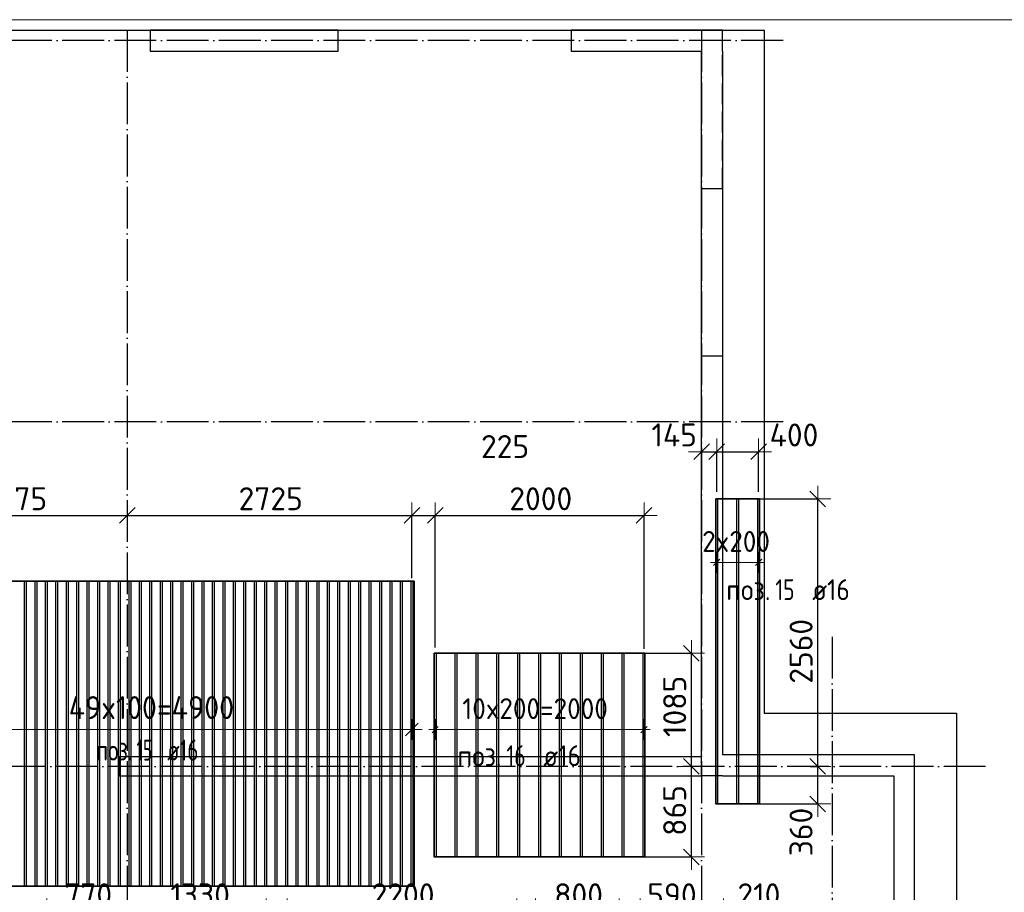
# Model space of a CAD drawing. Header units: millimetres. Extents: x -3483 to 105345, y -283423 to 72284.
# Tile 39 of 155: x 47371 to 56799, y -101666 to -93310. Entities that reach past the tile are written whole.
import ezdxf

# ---------------------------------------------------------------- set-up
doc = ezdxf.new("R2010")
doc.units = ezdxf.units.MM
doc.header["$PDMODE"] = 65
for name, pattern in [('______11', [500, 400, -50, 0, -50]), ('______2', [270, 200, -70]), ('______5', [1100, 800, -100, 100, -100])]:
    doc.linetypes.add(name, pattern=pattern)
for name, color, linetype, lineweight in [('Standard', 7, 'Continuous', 25), ('Колонна (1)', 7, 'Continuous', 35), ('Размерная линия_ общее', 7, 'Continuous', 13), ('Стена_ общее', 7, 'Continuous', 35), ('Фундамент_ общее', 7, 'Continuous', 35)]:
    doc.layers.add(name, color=color, linetype=linetype, lineweight=lineweight)
doc.layers.add('Арм.стержн.Доп. Арм ниж.зоны У', color=7, linetype='Continuous', lineweight=35, true_color=0x1cff1c)
doc.layers.add('Осевая линия_ общее', color=7, linetype='______5', lineweight=13, true_color=0xa0a0a0)
doc.styles.add('ISOCPEUR', font='ISOCPEUR')
doc.dimstyles.new('DIMSTYLE_4', dxfattribs={"dimtxt": 220, "dimasz": 250, "dimexe": 0, "dimexo": 0, "dimgap": 110, "dimtad": 2, "dimdec": 0, "dimrnd": 5, "dimzin": 12, "dimdsep": 46, "dimtxsty": 'ISOCPEUR', "dimblk1": 'ALL_ML_STRICH', "dimblk2": 'ALL_ML_STRICH', "dimsah": 1, "dimcen": 0, "dimclrd": 7, "dimclre": 256, "dimclrt": 7, "dimadec": 0, "dimazin": 0, "dimtfac": 1, "dimtdec": 0, "dimtix": 1, "dimtmove": 2, "dimatfit": 3, "dimfxl": 0, "dimtzin": 0, "dimlwd": 0, "dimlwe": -3, "dimarcsym": 0})
doc.dimstyles.new('DIMSTYLE_5', dxfattribs={"dimtxt": 220, "dimasz": 250, "dimexe": 0, "dimexo": 0, "dimgap": 110, "dimtad": 2, "dimdec": 0, "dimrnd": 5, "dimzin": 12, "dimdsep": 46, "dimtxsty": 'ISOCPEUR', "dimblk1": 'ALL_ML_STRICH', "dimblk2": 'ALL_ML_STRICH', "dimsah": 1, "dimcen": 0, "dimclrd": 7, "dimclre": 256, "dimclrt": 7, "dimadec": 0, "dimazin": 0, "dimtfac": 1, "dimtdec": 0, "dimtix": 1, "dimtmove": 2, "dimatfit": 3, "dimfxl": 0, "dimtvp": 1.2, "dimtzin": 0, "dimlwd": 0, "dimlwe": -3, "dimarcsym": 0})

# ---------------------------------------------------------------- blocks, each defined once
blk = doc.blocks.new('СЛОЖНЫЙ_ОБЪЕКТ_4')
at = {"layer": 'Колонна (1)', "color": 9, "lineweight": -3, "true_color": 0xc7c7c7, "transparency": 33554687}
for p, q in [((48620, -93410), (48620, -93610)), ((50420, -93410), (48620, -93410)), ((50420, -93610), (50420, -93410)), ((48620, -93610), (50420, -93610))]:
    blk.add_line(p, q, dxfattribs=at)
at = {"layer": 'Стена_ общее', "color": 9, "linetype": 'Continuous', "lineweight": -3, "true_color": 0xc7c7c7, "transparency": 33554687}
for p, q in [((52650, -93410), (52650, -93610)), ((54100, -93410), (52650, -93410)), ((54100, -93610), (54100, -93410)), ((52650, -93610), (53900, -93610)), ((53900, -100370), (53900, -93610)), ((54100, -93610), (54100, -100350)), ((48320, -100370), (48320, -100550)), ((53900, -100370), (48320, -100370)), ((53900, -100550), (53900, -100370)), ((55940, -100350), (54100, -100350)), ((55940, -100550), (55940, -100350)), ((48320, -100550), (53900, -100550)), ((54100, -100550), (53900, -100550)), ((54100, -100550), (55740, -100550)), ((55740, -100550), (55740, -108210)), ((55940, -108410), (55940, -100550))]:
    blk.add_line(p, q, dxfattribs=at)
at = {"layer": 'Стена_ общее', "color": 9, "linetype": '______2', "lineweight": -3, "true_color": 0xc7c7c7, "transparency": 33554687}
for p, q in [((54100, -94930), (54100, -93610)), ((54100, -94930), (53900, -94930)), ((53900, -96530), (54100, -96530))]:
    blk.add_line(p, q, dxfattribs=at)
blk = doc.blocks.new('ALL_ML_STRICH')
at = {"color": 0, "linetype": 'ByBlock', "lineweight": -2}
for p, q in [((0, -0.5), (0, 0.5)), ((-1, 0), (0.5, 0)), ((-0.3, -0.3), (0.3, 0.3))]:
    blk.add_line(p, q, dxfattribs=at)
blk = doc.blocks.new('*D331')
at = {"layer": 'DEFPOINTS', "color": 7, "linetype": 'Continuous', "lineweight": 13, "transparency": 33554687}
for p in [(48400, -98042.2), (46226.1, -98057.4), (46226.1, -98758.9)]:
    blk.add_point(p, dxfattribs=at)
at = {"layer": 'Размерная линия_ общее', "color": 253, "linetype": 'Continuous', "lineweight": -2, "true_color": 0xa0a0a0, "transparency": 33554687}
for p, q in [((46226.1, -98658.9), (46226.1, -98057.4)), ((48400, -98057.4), (48400, -98057.4))]:
    blk.add_line(p, q, dxfattribs=at)
at = {"layer": 'Размерная линия_ общее', "color": 7, "linetype": 'Continuous', "lineweight": -2, "transparency": 33554687}
blk.add_line((46226.1, -98057.4), (48400, -98057.4), dxfattribs=at)
at = {"layer": 'Размерная линия_ общее', "color": 7, "linetype": 'Continuous', "lineweight": 13, "transparency": 33554687, "xscale": 250, "yscale": 250, "zscale": 250, "rotation": 180}
blk.add_blockref('ALL_ML_STRICH', (46226.1, -98057.4), dxfattribs=at)
at = {"layer": 'Размерная линия_ общее', "color": 7, "linetype": 'Continuous', "lineweight": 13, "transparency": 33554687, "xscale": 250, "yscale": 250, "zscale": 250}
blk.add_blockref('ALL_ML_STRICH', (48400, -98057.4), dxfattribs=at)
at = {"layer": 'Размерная линия_ общее', "color": 7, "linetype": 'Continuous', "lineweight": 13, "transparency": 33554687, "insert": (47346, -97897.4), "char_height": 220, "width": 880, "attachment_point": 5, "style": 'ISOCPEUR'}
blk.add_mtext('\\A1;{2175}', dxfattribs=at)
blk = doc.blocks.new('*D332')
at = {"layer": 'DEFPOINTS', "color": 7, "linetype": 'Continuous', "lineweight": 13, "transparency": 33554687}
for p in [(48400, -98042.2), (48400, -98057.4), (51126.1, -98757.8)]:
    blk.add_point(p, dxfattribs=at)
at = {"layer": 'Размерная линия_ общее', "color": 253, "linetype": 'Continuous', "lineweight": -2, "true_color": 0xa0a0a0, "transparency": 33554687}
for p, q in [((48400, -98057.4), (48400, -98057.4)), ((51126.1, -98657.8), (51126.1, -98057.4))]:
    blk.add_line(p, q, dxfattribs=at)
at = {"layer": 'Размерная линия_ общее', "color": 7, "linetype": 'Continuous', "lineweight": -2, "transparency": 33554687}
blk.add_line((48400, -98057.4), (51126.1, -98057.4), dxfattribs=at)
at = {"layer": 'Размерная линия_ общее', "color": 7, "linetype": 'Continuous', "lineweight": 13, "transparency": 33554687, "xscale": 250, "yscale": 250, "zscale": 250, "rotation": 180}
blk.add_blockref('ALL_ML_STRICH', (48400, -98057.4), dxfattribs=at)
at = {"layer": 'Размерная линия_ общее', "color": 7, "linetype": 'Continuous', "lineweight": 13, "transparency": 33554687, "xscale": 250, "yscale": 250, "zscale": 250}
blk.add_blockref('ALL_ML_STRICH', (51126.1, -98057.4), dxfattribs=at)
at = {"layer": 'Размерная линия_ общее', "color": 7, "linetype": 'Continuous', "lineweight": 13, "transparency": 33554687, "insert": (49774, -97897.4), "char_height": 220, "width": 880, "attachment_point": 5, "style": 'ISOCPEUR'}
blk.add_mtext('\\A1;{2725}', dxfattribs=at)
blk = doc.blocks.new('*D333')
at = {"layer": 'DEFPOINTS', "color": 7, "linetype": 'Continuous', "lineweight": 13, "transparency": 33554687}
for p in [(51126.1, -98057.4), (51126.1, -98757.8), (51349.1, -99423)]:
    blk.add_point(p, dxfattribs=at)
at = {"layer": 'Размерная линия_ общее', "color": 253, "linetype": 'Continuous', "lineweight": -2, "true_color": 0xa0a0a0, "transparency": 33554687}
for p, q in [((51126.1, -98657.8), (51126.1, -98057.4)), ((51349.1, -99323), (51349.1, -98057.4))]:
    blk.add_line(p, q, dxfattribs=at)
at = {"layer": 'Размерная линия_ общее', "color": 7, "linetype": 'Continuous', "lineweight": -2, "transparency": 33554687}
blk.add_line((51126.1, -98057.4), (51349.1, -98057.4), dxfattribs=at)
at = {"layer": 'Размерная линия_ общее', "color": 7, "linetype": 'Continuous', "lineweight": 13, "transparency": 33554687, "xscale": 250, "yscale": 250, "zscale": 250, "rotation": 180}
blk.add_blockref('ALL_ML_STRICH', (51126.1, -98057.4), dxfattribs=at)
at = {"layer": 'Размерная линия_ общее', "color": 7, "linetype": 'Continuous', "lineweight": 13, "transparency": 33554687, "xscale": 250, "yscale": 250, "zscale": 250}
blk.add_blockref('ALL_ML_STRICH', (51349.1, -98057.4), dxfattribs=at)
at = {"layer": 'Размерная линия_ общее', "color": 7, "linetype": 'Continuous', "lineweight": 13, "transparency": 33554687, "insert": (52018.6, -97397.4), "char_height": 220, "width": 660, "attachment_point": 5, "style": 'ISOCPEUR'}
blk.add_mtext('\\A1;{225}', dxfattribs=at)
blk = doc.blocks.new('*D334')
at = {"layer": 'DEFPOINTS', "color": 7, "linetype": 'Continuous', "lineweight": 13, "transparency": 33554687}
for p in [(51349.1, -98057.4), (51349.1, -99423), (53349.1, -99433.4)]:
    blk.add_point(p, dxfattribs=at)
at = {"layer": 'Размерная линия_ общее', "color": 253, "linetype": 'Continuous', "lineweight": -2, "true_color": 0xa0a0a0, "transparency": 33554687}
for p, q in [((51349.1, -99323), (51349.1, -98057.4)), ((53349.1, -99333.4), (53349.1, -98057.4))]:
    blk.add_line(p, q, dxfattribs=at)
at = {"layer": 'Размерная линия_ общее', "color": 7, "linetype": 'Continuous', "lineweight": -2, "transparency": 33554687}
blk.add_line((51349.1, -98057.4), (53349.1, -98057.4), dxfattribs=at)
at = {"layer": 'Размерная линия_ общее', "color": 7, "linetype": 'Continuous', "lineweight": 13, "transparency": 33554687, "xscale": 250, "yscale": 250, "zscale": 250, "rotation": 180}
blk.add_blockref('ALL_ML_STRICH', (51349.1, -98057.4), dxfattribs=at)
at = {"layer": 'Размерная линия_ общее', "color": 7, "linetype": 'Continuous', "lineweight": 13, "transparency": 33554687, "xscale": 250, "yscale": 250, "zscale": 250}
blk.add_blockref('ALL_ML_STRICH', (53349.1, -98057.4), dxfattribs=at)
at = {"layer": 'Размерная линия_ общее', "color": 7, "linetype": 'Continuous', "lineweight": 13, "transparency": 33554687, "insert": (52360.1, -97897.4), "char_height": 220, "width": 880, "attachment_point": 5, "style": 'ISOCPEUR'}
blk.add_mtext('\\A1;{2000}', dxfattribs=at)
blk = doc.blocks.new('*D335')
at = {"layer": 'DEFPOINTS', "color": 7, "linetype": 'Continuous', "lineweight": 13, "transparency": 33554687}
for p in [(53900, -97445.3), (53900, -97446.6), (54045.7, -97932.2)]:
    blk.add_point(p, dxfattribs=at)
at = {"layer": 'Размерная линия_ общее', "color": 253, "linetype": 'Continuous', "lineweight": -2, "true_color": 0xa0a0a0, "transparency": 33554687}
for p, q in [((53900, -97446.6), (53900, -97446.6)), ((54045.7, -97832.2), (54045.7, -97446.6))]:
    blk.add_line(p, q, dxfattribs=at)
at = {"layer": 'Размерная линия_ общее', "color": 7, "linetype": 'Continuous', "lineweight": -2, "transparency": 33554687}
blk.add_line((53900, -97446.6), (54045.7, -97446.6), dxfattribs=at)
at = {"layer": 'Размерная линия_ общее', "color": 7, "linetype": 'Continuous', "lineweight": 13, "transparency": 33554687, "xscale": 250, "yscale": 250, "zscale": 250, "rotation": 180}
blk.add_blockref('ALL_ML_STRICH', (53900, -97446.6), dxfattribs=at)
at = {"layer": 'Размерная линия_ общее', "color": 7, "linetype": 'Continuous', "lineweight": 13, "transparency": 33554687, "xscale": 250, "yscale": 250, "zscale": 250}
blk.add_blockref('ALL_ML_STRICH', (54045.7, -97446.6), dxfattribs=at)
at = {"layer": 'Размерная линия_ общее', "color": 7, "linetype": 'Continuous', "lineweight": 13, "transparency": 33554687, "insert": (53637.5, -97286.3), "char_height": 220, "width": 660, "attachment_point": 5, "style": 'ISOCPEUR'}
blk.add_mtext('\\A1;{145}', dxfattribs=at)
blk = doc.blocks.new('*D336')
at = {"layer": 'DEFPOINTS', "color": 7, "linetype": 'Continuous', "lineweight": 13, "transparency": 33554687}
for p in [(54045.7, -97446.6), (54045.7, -97932.2), (54445.7, -97932.2)]:
    blk.add_point(p, dxfattribs=at)
at = {"layer": 'Размерная линия_ общее', "color": 253, "linetype": 'Continuous', "lineweight": -2, "true_color": 0xa0a0a0, "transparency": 33554687}
for p, q in [((54045.7, -97832.2), (54045.7, -97446.6)), ((54445.7, -97832.2), (54445.7, -97446.6))]:
    blk.add_line(p, q, dxfattribs=at)
at = {"layer": 'Размерная линия_ общее', "color": 7, "linetype": 'Continuous', "lineweight": -2, "transparency": 33554687}
blk.add_line((54045.7, -97446.6), (54445.7, -97446.6), dxfattribs=at)
at = {"layer": 'Размерная линия_ общее', "color": 7, "linetype": 'Continuous', "lineweight": 13, "transparency": 33554687, "xscale": 250, "yscale": 250, "zscale": 250, "rotation": 180}
blk.add_blockref('ALL_ML_STRICH', (54045.7, -97446.6), dxfattribs=at)
at = {"layer": 'Размерная линия_ общее', "color": 7, "linetype": 'Continuous', "lineweight": 13, "transparency": 33554687, "xscale": 250, "yscale": 250, "zscale": 250}
blk.add_blockref('ALL_ML_STRICH', (54445.7, -97446.6), dxfattribs=at)
at = {"layer": 'Размерная линия_ общее', "color": 7, "linetype": 'Continuous', "lineweight": 13, "transparency": 33554687, "insert": (54784.7, -97286.6), "char_height": 220, "width": 660, "attachment_point": 5, "style": 'ISOCPEUR'}
blk.add_mtext('\\A1;{400}', dxfattribs=at)
blk = doc.blocks.new('*D337')
at = {"layer": 'DEFPOINTS', "color": 7, "linetype": 'Continuous', "lineweight": 13, "transparency": 33554687}
for p in [(54839.7, -100460), (54330.2, -100818.9), (55013, -100818.9)]:
    blk.add_point(p, dxfattribs=at)
at = {"layer": 'Размерная линия_ общее', "color": 253, "linetype": 'Continuous', "lineweight": -2, "true_color": 0xa0a0a0, "transparency": 33554687}
for p, q in [((54939.7, -100460), (55013, -100460)), ((54430.2, -100818.9), (55013, -100818.9))]:
    blk.add_line(p, q, dxfattribs=at)
at = {"layer": 'Размерная линия_ общее', "color": 7, "linetype": 'Continuous', "lineweight": -2, "transparency": 33554687}
blk.add_line((55013, -100818.9), (55013, -100460), dxfattribs=at)
at = {"layer": 'Размерная линия_ общее', "color": 7, "linetype": 'Continuous', "lineweight": 13, "transparency": 33554687, "xscale": 250, "yscale": 250, "zscale": 250}
for p, rotation in [((55013, -100460), 90), ((55013, -100818.9), 270)]:
    blk.add_blockref('ALL_ML_STRICH', p, dxfattribs=dict(at, rotation=rotation))
at = {"layer": 'Размерная линия_ общее', "color": 7, "linetype": 'Continuous', "lineweight": 13, "transparency": 33554687, "insert": (54852.5, -101088.7), "char_height": 220, "width": 660, "attachment_point": 5, "rotation": 90, "style": 'ISOCPEUR'}
blk.add_mtext('\\A1;{360}', dxfattribs=at)
blk = doc.blocks.new('*D338')
at = {"layer": 'DEFPOINTS', "color": 7, "linetype": 'Continuous', "lineweight": 13, "transparency": 33554687}
for p in [(54337.2, -97898.9), (54839.7, -100460), (55013, -100460)]:
    blk.add_point(p, dxfattribs=at)
at = {"layer": 'Размерная линия_ общее', "color": 253, "linetype": 'Continuous', "lineweight": -2, "true_color": 0xa0a0a0, "transparency": 33554687}
for p, q in [((54437.2, -97898.9), (55013, -97898.9)), ((54939.7, -100460), (55013, -100460))]:
    blk.add_line(p, q, dxfattribs=at)
at = {"layer": 'Размерная линия_ общее', "color": 7, "linetype": 'Continuous', "lineweight": -2, "transparency": 33554687}
blk.add_line((55013, -100460), (55013, -97898.9), dxfattribs=at)
at = {"layer": 'Размерная линия_ общее', "color": 7, "linetype": 'Continuous', "lineweight": 13, "transparency": 33554687, "xscale": 250, "yscale": 250, "zscale": 250}
for p, rotation in [((55013, -97898.9), 90), ((55013, -100460), 270)]:
    blk.add_blockref('ALL_ML_STRICH', p, dxfattribs=dict(at, rotation=rotation))
at = {"layer": 'Размерная линия_ общее', "color": 7, "linetype": 'Continuous', "lineweight": 13, "transparency": 33554687, "insert": (54853, -99358.4), "char_height": 220, "width": 880, "attachment_point": 5, "rotation": 90, "style": 'ISOCPEUR'}
blk.add_mtext('\\A1;{2560}', dxfattribs=at)
blk = doc.blocks.new('*D339')
at = {"layer": 'DEFPOINTS', "color": 7, "linetype": 'Continuous', "lineweight": 13, "transparency": 33554687}
for p in [(53564.9, -100460), (53218.4, -101327), (53802.7, -101327)]:
    blk.add_point(p, dxfattribs=at)
at = {"layer": 'Размерная линия_ общее', "color": 253, "linetype": 'Continuous', "lineweight": -2, "true_color": 0xa0a0a0, "transparency": 33554687}
for p, q in [((53802.7, -100460), (53802.7, -100460)), ((53318.4, -101327), (53802.7, -101327))]:
    blk.add_line(p, q, dxfattribs=at)
at = {"layer": 'Размерная линия_ общее', "color": 7, "linetype": 'Continuous', "lineweight": -2, "transparency": 33554687}
blk.add_line((53802.7, -101327), (53802.7, -100460), dxfattribs=at)
at = {"layer": 'Размерная линия_ общее', "color": 7, "linetype": 'Continuous', "lineweight": 13, "transparency": 33554687, "xscale": 250, "yscale": 250, "zscale": 250}
for p, rotation in [((53802.7, -100460), 90), ((53802.7, -101327), 270)]:
    blk.add_blockref('ALL_ML_STRICH', p, dxfattribs=dict(at, rotation=rotation))
at = {"layer": 'Размерная линия_ общее', "color": 7, "linetype": 'Continuous', "lineweight": 13, "transparency": 33554687, "insert": (53642.7, -100882.5), "char_height": 220, "width": 660, "attachment_point": 5, "rotation": 90, "style": 'ISOCPEUR'}
blk.add_mtext('\\A1;{865}', dxfattribs=at)
blk = doc.blocks.new('*D340')
at = {"layer": 'DEFPOINTS', "color": 7, "linetype": 'Continuous', "lineweight": 13, "transparency": 33554687}
for p in [(53260, -99377), (53564.9, -100460), (53802.7, -100460)]:
    blk.add_point(p, dxfattribs=at)
at = {"layer": 'Размерная линия_ общее', "color": 253, "linetype": 'Continuous', "lineweight": -2, "true_color": 0xa0a0a0, "transparency": 33554687}
for p, q in [((53360, -99377), (53802.7, -99377)), ((53802.7, -100460), (53802.7, -100460))]:
    blk.add_line(p, q, dxfattribs=at)
at = {"layer": 'Размерная линия_ общее', "color": 7, "linetype": 'Continuous', "lineweight": -2, "transparency": 33554687}
blk.add_line((53802.7, -100460), (53802.7, -99377), dxfattribs=at)
at = {"layer": 'Размерная линия_ общее', "color": 7, "linetype": 'Continuous', "lineweight": 13, "transparency": 33554687, "xscale": 250, "yscale": 250, "zscale": 250}
for p, rotation in [((53802.7, -99377), 90), ((53802.7, -100460), 270)]:
    blk.add_blockref('ALL_ML_STRICH', p, dxfattribs=dict(at, rotation=rotation))
at = {"layer": 'Размерная линия_ общее', "color": 7, "linetype": 'Continuous', "lineweight": 13, "transparency": 33554687, "insert": (53642.7, -99885.5), "char_height": 220, "width": 880, "attachment_point": 5, "rotation": 90, "style": 'ISOCPEUR'}
blk.add_mtext('\\A1;{1085}', dxfattribs=at)
blk = doc.blocks.new('*D359')
at = {"layer": 'DEFPOINTS', "color": 7, "linetype": 'Continuous', "lineweight": 13, "transparency": 33554687}
for p in [(47631, -101849.8), (48400, -101921.2), (47631, -102054.3)]:
    blk.add_point(p, dxfattribs=at)
at = {"layer": 'Размерная линия_ общее', "color": 253, "linetype": 'Continuous', "lineweight": -2, "true_color": 0xa0a0a0, "transparency": 33554687}
for p, q in [((47631, -101849.8), (47631, -101849.8)), ((48400, -101849.8), (48400, -101849.8))]:
    blk.add_line(p, q, dxfattribs=at)
at = {"layer": 'Размерная линия_ общее', "color": 7, "linetype": 'Continuous', "lineweight": -2, "transparency": 33554687}
blk.add_line((47631, -101849.8), (48400, -101849.8), dxfattribs=at)
at = {"layer": 'Размерная линия_ общее', "color": 7, "linetype": 'Continuous', "lineweight": 13, "transparency": 33554687, "xscale": 250, "yscale": 250, "zscale": 250, "rotation": 180}
blk.add_blockref('ALL_ML_STRICH', (47631, -101849.8), dxfattribs=at)
at = {"layer": 'Размерная линия_ общее', "color": 7, "linetype": 'Continuous', "lineweight": 13, "transparency": 33554687, "xscale": 250, "yscale": 250, "zscale": 250}
blk.add_blockref('ALL_ML_STRICH', (48400, -101849.8), dxfattribs=at)
at = {"layer": 'Размерная линия_ общее', "color": 7, "linetype": 'Continuous', "lineweight": 13, "transparency": 33554687, "insert": (48026.5, -101689.8), "char_height": 220, "width": 660, "attachment_point": 5, "style": 'ISOCPEUR'}
blk.add_mtext('\\A1;{770}', dxfattribs=at)
blk = doc.blocks.new('*D360')
at = {"layer": 'DEFPOINTS', "color": 7, "linetype": 'Continuous', "lineweight": 13, "transparency": 33554687}
for p in [(48400, -101849.8), (48400, -101921.2), (49731, -102057.1)]:
    blk.add_point(p, dxfattribs=at)
at = {"layer": 'Размерная линия_ общее', "color": 253, "linetype": 'Continuous', "lineweight": -2, "true_color": 0xa0a0a0, "transparency": 33554687}
for p, q in [((48400, -101849.8), (48400, -101849.8)), ((49731, -101849.8), (49731, -101849.8))]:
    blk.add_line(p, q, dxfattribs=at)
at = {"layer": 'Размерная линия_ общее', "color": 7, "linetype": 'Continuous', "lineweight": -2, "transparency": 33554687}
blk.add_line((48400, -101849.8), (49731, -101849.8), dxfattribs=at)
at = {"layer": 'Размерная линия_ общее', "color": 7, "linetype": 'Continuous', "lineweight": 13, "transparency": 33554687, "xscale": 250, "yscale": 250, "zscale": 250, "rotation": 180}
blk.add_blockref('ALL_ML_STRICH', (48400, -101849.8), dxfattribs=at)
at = {"layer": 'Размерная линия_ общее', "color": 7, "linetype": 'Continuous', "lineweight": 13, "transparency": 33554687, "xscale": 250, "yscale": 250, "zscale": 250}
blk.add_blockref('ALL_ML_STRICH', (49731, -101849.8), dxfattribs=at)
at = {"layer": 'Размерная линия_ общее', "color": 7, "linetype": 'Continuous', "lineweight": 13, "transparency": 33554687, "insert": (49098.5, -101689.8), "char_height": 220, "width": 880, "attachment_point": 5, "style": 'ISOCPEUR'}
blk.add_mtext('\\A1;{1330}', dxfattribs=at)
blk = doc.blocks.new('*D362')
at = {"layer": 'DEFPOINTS', "color": 7, "linetype": 'Continuous', "lineweight": 13, "transparency": 33554687}
for p in [(49931, -101849.8), (49931, -102320.5), (52131, -102320.5)]:
    blk.add_point(p, dxfattribs=at)
at = {"layer": 'Размерная линия_ общее', "color": 253, "linetype": 'Continuous', "lineweight": -2, "true_color": 0xa0a0a0, "transparency": 33554687}
for p, q in [((49931, -102220.5), (49931, -101849.8)), ((52131, -102220.5), (52131, -101849.8))]:
    blk.add_line(p, q, dxfattribs=at)
at = {"layer": 'Размерная линия_ общее', "color": 7, "linetype": 'Continuous', "lineweight": -2, "transparency": 33554687}
blk.add_line((49931, -101849.8), (52131, -101849.8), dxfattribs=at)
at = {"layer": 'Размерная линия_ общее', "color": 7, "linetype": 'Continuous', "lineweight": 13, "transparency": 33554687, "xscale": 250, "yscale": 250, "zscale": 250, "rotation": 180}
blk.add_blockref('ALL_ML_STRICH', (49931, -101849.8), dxfattribs=at)
at = {"layer": 'Размерная линия_ общее', "color": 7, "linetype": 'Continuous', "lineweight": 13, "transparency": 33554687, "xscale": 250, "yscale": 250, "zscale": 250}
blk.add_blockref('ALL_ML_STRICH', (52131, -101849.8), dxfattribs=at)
at = {"layer": 'Размерная линия_ общее', "color": 7, "linetype": 'Continuous', "lineweight": 13, "transparency": 33554687, "insert": (51042, -101689.8), "char_height": 220, "width": 880, "attachment_point": 5, "style": 'ISOCPEUR'}
blk.add_mtext('\\A1;{2200}', dxfattribs=at)
blk = doc.blocks.new('*D364')
at = {"layer": 'DEFPOINTS', "color": 7, "linetype": 'Continuous', "lineweight": 13, "transparency": 33554687}
for p in [(52311, -101849.8), (52311, -102331.2), (53111, -102335.6)]:
    blk.add_point(p, dxfattribs=at)
at = {"layer": 'Размерная линия_ общее', "color": 253, "linetype": 'Continuous', "lineweight": -2, "true_color": 0xa0a0a0, "transparency": 33554687}
for p, q in [((52311, -102231.2), (52311, -101849.8)), ((53111, -102235.6), (53111, -101849.8))]:
    blk.add_line(p, q, dxfattribs=at)
at = {"layer": 'Размерная линия_ общее', "color": 7, "linetype": 'Continuous', "lineweight": -2, "transparency": 33554687}
blk.add_line((52311, -101849.8), (53111, -101849.8), dxfattribs=at)
at = {"layer": 'Размерная линия_ общее', "color": 7, "linetype": 'Continuous', "lineweight": 13, "transparency": 33554687, "xscale": 250, "yscale": 250, "zscale": 250, "rotation": 180}
blk.add_blockref('ALL_ML_STRICH', (52311, -101849.8), dxfattribs=at)
at = {"layer": 'Размерная линия_ общее', "color": 7, "linetype": 'Continuous', "lineweight": 13, "transparency": 33554687, "xscale": 250, "yscale": 250, "zscale": 250}
blk.add_blockref('ALL_ML_STRICH', (53111, -101849.8), dxfattribs=at)
at = {"layer": 'Размерная линия_ общее', "color": 7, "linetype": 'Continuous', "lineweight": 13, "transparency": 33554687, "insert": (52722, -101689.8), "char_height": 220, "width": 660, "attachment_point": 5, "style": 'ISOCPEUR'}
blk.add_mtext('\\A1;{800}', dxfattribs=at)
blk = doc.blocks.new('*D366')
at = {"layer": 'DEFPOINTS', "color": 7, "linetype": 'Continuous', "lineweight": 13, "transparency": 33554687}
for p in [(53311, -101849.8), (53900, -101997.9), (53311, -102921.1)]:
    blk.add_point(p, dxfattribs=at)
at = {"layer": 'Размерная линия_ общее', "color": 253, "linetype": 'Continuous', "lineweight": -2, "true_color": 0xa0a0a0, "transparency": 33554687}
for p, q in [((53311, -102821.1), (53311, -101849.8)), ((53900, -101849.8), (53900, -101849.8))]:
    blk.add_line(p, q, dxfattribs=at)
at = {"layer": 'Размерная линия_ общее', "color": 7, "linetype": 'Continuous', "lineweight": -2, "transparency": 33554687}
blk.add_line((53311, -101849.8), (53900, -101849.8), dxfattribs=at)
at = {"layer": 'Размерная линия_ общее', "color": 7, "linetype": 'Continuous', "lineweight": 13, "transparency": 33554687, "xscale": 250, "yscale": 250, "zscale": 250, "rotation": 180}
blk.add_blockref('ALL_ML_STRICH', (53311, -101849.8), dxfattribs=at)
at = {"layer": 'Размерная линия_ общее', "color": 7, "linetype": 'Continuous', "lineweight": 13, "transparency": 33554687, "xscale": 250, "yscale": 250, "zscale": 250}
blk.add_blockref('ALL_ML_STRICH', (53900, -101849.8), dxfattribs=at)
at = {"layer": 'Размерная линия_ общее', "color": 7, "linetype": 'Continuous', "lineweight": 13, "transparency": 33554687, "insert": (53616.5, -101689.8), "char_height": 220, "width": 660, "attachment_point": 5, "style": 'ISOCPEUR'}
blk.add_mtext('\\A1;{590}', dxfattribs=at)
blk = doc.blocks.new('*D367')
at = {"layer": 'DEFPOINTS', "color": 7, "linetype": 'Continuous', "lineweight": 13, "transparency": 33554687}
for p in [(53900, -101849.8), (53900, -101997.9), (54111, -102926.7)]:
    blk.add_point(p, dxfattribs=at)
at = {"layer": 'Размерная линия_ общее', "color": 253, "linetype": 'Continuous', "lineweight": -2, "true_color": 0xa0a0a0, "transparency": 33554687}
for p, q in [((53900, -101849.8), (53900, -101849.8)), ((54111, -102826.7), (54111, -101849.8))]:
    blk.add_line(p, q, dxfattribs=at)
at = {"layer": 'Размерная линия_ общее', "color": 7, "linetype": 'Continuous', "lineweight": -2, "transparency": 33554687}
blk.add_line((53900, -101849.8), (54111, -101849.8), dxfattribs=at)
at = {"layer": 'Размерная линия_ общее', "color": 7, "linetype": 'Continuous', "lineweight": 13, "transparency": 33554687, "xscale": 250, "yscale": 250, "zscale": 250, "rotation": 180}
blk.add_blockref('ALL_ML_STRICH', (53900, -101849.8), dxfattribs=at)
at = {"layer": 'Размерная линия_ общее', "color": 7, "linetype": 'Continuous', "lineweight": 13, "transparency": 33554687, "xscale": 250, "yscale": 250, "zscale": 250}
blk.add_blockref('ALL_ML_STRICH', (54111, -101849.8), dxfattribs=at)
at = {"layer": 'Размерная линия_ общее', "color": 7, "linetype": 'Continuous', "lineweight": 13, "transparency": 33554687, "insert": (54449.2, -101690.1), "char_height": 220, "width": 660, "attachment_point": 5, "style": 'ISOCPEUR'}
blk.add_mtext('\\A1;{210}', dxfattribs=at)

msp = doc.modelspace()

# ---------------------------------------------------------------- linework, layer by layer
at = {"layer": 'Standard', "color": 7, "linetype": 'Continuous', "lineweight": 13, "transparency": 33554687}
msp.add_lwpolyline([(39250, -140750), (65250, -140750), (65250, -93310), (39250, -93310), (39250, -140750)], dxfattribs=at)
at = {"layer": 'Арм.стержн.Доп. Арм ниж.зоны У', "color": 253, "linetype": 'Continuous', "lineweight": -3, "true_color": 0xa0a0a0, "transparency": 33554687}
for p, q in [((54045.7, -98506.5), (54045.7, -98406.5)), ((54445.7, -98506.5), (54445.7, -98406.5)), ((54045.7, -98506.5), (54045.7, -98606.5)), ((54445.7, -98506.5), (54445.7, -98606.5)), ((51126.1, -100107.4), (51126.1, -100007.4)), ((51349.1, -100107.4), (51349.1, -100007.4)), ((53349.1, -100107.4), (53349.1, -100007.4)), ((51126.1, -100107.4), (51126.1, -100207.4)), ((51349.1, -100107.4), (51349.1, -100207.4)), ((53349.1, -100107.4), (53349.1, -100207.4))]:
    msp.add_line(p, q, dxfattribs=at)
at = {"layer": 'Арм.стержн.Доп. Арм ниж.зоны У', "color": 7, "linetype": 'Continuous', "lineweight": 13, "transparency": 33554687}
for p, q in [((54045.7, -98506.5), (53985.7, -98506.5)), ((54045.7, -98506.5), (54445.7, -98506.5)), ((54445.7, -98506.5), (54505.7, -98506.5)), ((51126.1, -100107.4), (51226.1, -100107.4)), ((51349.1, -100107.4), (51289.1, -100107.4)), ((53349.1, -100107.4), (53409.1, -100107.4))]:
    msp.add_line(p, q, dxfattribs=at)
at = {"layer": 'Арм.стержн.Доп. Арм ниж.зоны У', "color": 7, "linetype": 'Continuous', "lineweight": 25, "transparency": 33554687}
for p, q in [((54015.7, -98536.5), (54075.7, -98476.5)), ((54415.7, -98536.5), (54475.7, -98476.5)), ((51066.1, -100167.4), (51186.1, -100047.4)), ((51319.1, -100137.4), (51379.1, -100077.4)), ((53319.1, -100137.4), (53379.1, -100077.4))]:
    msp.add_line(p, q, dxfattribs=at)
at = {"layer": 'Арм.стержн.Доп. Арм ниж.зоны У', "color": 52, "linetype": 'Continuous', "lineweight": 35, "transparency": 33554687}
for points in [[(54037.7, -97898.9), (54037.7, -100818.9), (54453.7, -100818.9), (54453.7, -97898.9), (54037.7, -97898.9)], [(51149.1, -101607.4), (51149.1, -98687.4), (46203.1, -98687.4), (46203.1, -101607.4), (51149.1, -101607.4)], [(53357.1, -101327), (53357.1, -99377), (51341.1, -99377), (51341.1, -101327), (53357.1, -101327)]]:
    msp.add_lwpolyline(points, dxfattribs=at)
at = {"layer": 'Арм.стержн.Доп. Арм ниж.зоны У', "color": 41, "linetype": 'Continuous', "lineweight": 25, "transparency": 33554687}
for points in [[(54053.7, -97898.9), (54053.7, -100818.9), (54037.7, -100818.9), (54037.7, -97898.9), (54053.7, -97898.9)], [(54253.7, -97898.9), (54253.7, -100818.9), (54237.7, -100818.9), (54237.7, -97898.9), (54253.7, -97898.9)], [(54453.7, -97898.9), (54453.7, -100818.9), (54437.7, -100818.9), (54437.7, -97898.9), (54453.7, -97898.9)], [(47418.1, -101607.4), (47418.1, -98687.4), (47434.1, -98687.4), (47434.1, -101607.4), (47418.1, -101607.4)], [(47518.1, -101607.4), (47518.1, -98687.4), (47534.1, -98687.4), (47534.1, -101607.4), (47518.1, -101607.4)], [(47618.1, -101607.4), (47618.1, -98687.4), (47634.1, -98687.4), (47634.1, -101607.4), (47618.1, -101607.4)], [(47718.1, -101607.4), (47718.1, -98687.4), (47734.1, -98687.4), (47734.1, -101607.4), (47718.1, -101607.4)], [(47818.1, -101607.4), (47818.1, -98687.4), (47834.1, -98687.4), (47834.1, -101607.4), (47818.1, -101607.4)], [(47918.1, -101607.4), (47918.1, -98687.4), (47934.1, -98687.4), (47934.1, -101607.4), (47918.1, -101607.4)], [(48018.1, -101607.4), (48018.1, -98687.4), (48034.1, -98687.4), (48034.1, -101607.4), (48018.1, -101607.4)], [(48118.1, -101607.4), (48118.1, -98687.4), (48134.1, -98687.4), (48134.1, -101607.4), (48118.1, -101607.4)], [(48218.1, -101607.4), (48218.1, -98687.4), (48234.1, -98687.4), (48234.1, -101607.4), (48218.1, -101607.4)], [(48318.1, -101607.4), (48318.1, -98687.4), (48334.1, -98687.4), (48334.1, -101607.4), (48318.1, -101607.4)], [(48418.1, -101607.4), (48418.1, -98687.4), (48434.1, -98687.4), (48434.1, -101607.4), (48418.1, -101607.4)], [(48518.1, -101607.4), (48518.1, -98687.4), (48534.1, -98687.4), (48534.1, -101607.4), (48518.1, -101607.4)], [(48618.1, -101607.4), (48618.1, -98687.4), (48634.1, -98687.4), (48634.1, -101607.4), (48618.1, -101607.4)], [(48718.1, -101607.4), (48718.1, -98687.4), (48734.1, -98687.4), (48734.1, -101607.4), (48718.1, -101607.4)], [(48818.1, -101607.4), (48818.1, -98687.4), (48834.1, -98687.4), (48834.1, -101607.4), (48818.1, -101607.4)], [(48918.1, -101607.4), (48918.1, -98687.4), (48934.1, -98687.4), (48934.1, -101607.4), (48918.1, -101607.4)], [(49018.1, -101607.4), (49018.1, -98687.4), (49034.1, -98687.4), (49034.1, -101607.4), (49018.1, -101607.4)], [(49118.1, -101607.4), (49118.1, -98687.4), (49134.1, -98687.4), (49134.1, -101607.4), (49118.1, -101607.4)], [(49218.1, -101607.4), (49218.1, -98687.4), (49234.1, -98687.4), (49234.1, -101607.4), (49218.1, -101607.4)], [(49318.1, -101607.4), (49318.1, -98687.4), (49334.1, -98687.4), (49334.1, -101607.4), (49318.1, -101607.4)], [(49418.1, -101607.4), (49418.1, -98687.4), (49434.1, -98687.4), (49434.1, -101607.4), (49418.1, -101607.4)], [(49518.1, -101607.4), (49518.1, -98687.4), (49534.1, -98687.4), (49534.1, -101607.4), (49518.1, -101607.4)], [(49618.1, -101607.4), (49618.1, -98687.4), (49634.1, -98687.4), (49634.1, -101607.4), (49618.1, -101607.4)], [(49718.1, -101607.4), (49718.1, -98687.4), (49734.1, -98687.4), (49734.1, -101607.4), (49718.1, -101607.4)], [(49818.1, -101607.4), (49818.1, -98687.4), (49834.1, -98687.4), (49834.1, -101607.4), (49818.1, -101607.4)], [(49918.1, -101607.4), (49918.1, -98687.4), (49934.1, -98687.4), (49934.1, -101607.4), (49918.1, -101607.4)], [(50018.1, -101607.4), (50018.1, -98687.4), (50034.1, -98687.4), (50034.1, -101607.4), (50018.1, -101607.4)], [(50118.1, -101607.4), (50118.1, -98687.4), (50134.1, -98687.4), (50134.1, -101607.4), (50118.1, -101607.4)], [(50218.1, -101607.4), (50218.1, -98687.4), (50234.1, -98687.4), (50234.1, -101607.4), (50218.1, -101607.4)], [(50318.1, -101607.4), (50318.1, -98687.4), (50334.1, -98687.4), (50334.1, -101607.4), (50318.1, -101607.4)], [(50418.1, -101607.4), (50418.1, -98687.4), (50434.1, -98687.4), (50434.1, -101607.4), (50418.1, -101607.4)], [(50518.1, -101607.4), (50518.1, -98687.4), (50534.1, -98687.4), (50534.1, -101607.4), (50518.1, -101607.4)], [(50618.1, -101607.4), (50618.1, -98687.4), (50634.1, -98687.4), (50634.1, -101607.4), (50618.1, -101607.4)], [(50718.1, -101607.4), (50718.1, -98687.4), (50734.1, -98687.4), (50734.1, -101607.4), (50718.1, -101607.4)], [(50818.1, -101607.4), (50818.1, -98687.4), (50834.1, -98687.4), (50834.1, -101607.4), (50818.1, -101607.4)], [(50918.1, -101607.4), (50918.1, -98687.4), (50934.1, -98687.4), (50934.1, -101607.4), (50918.1, -101607.4)], [(51018.1, -101607.4), (51018.1, -98687.4), (51034.1, -98687.4), (51034.1, -101607.4), (51018.1, -101607.4)], [(51118.1, -101607.4), (51118.1, -98687.4), (51134.1, -98687.4), (51134.1, -101607.4), (51118.1, -101607.4)], [(51341.1, -101327), (51341.1, -99377), (51357.1, -99377), (51357.1, -101327), (51341.1, -101327)], [(51541.1, -101327), (51541.1, -99377), (51557.1, -99377), (51557.1, -101327), (51541.1, -101327)], [(51741.1, -101327), (51741.1, -99377), (51757.1, -99377), (51757.1, -101327), (51741.1, -101327)], [(51941.1, -101327), (51941.1, -99377), (51957.1, -99377), (51957.1, -101327), (51941.1, -101327)], [(52141.1, -101327), (52141.1, -99377), (52157.1, -99377), (52157.1, -101327), (52141.1, -101327)], [(52341.1, -101327), (52341.1, -99377), (52357.1, -99377), (52357.1, -101327), (52341.1, -101327)], [(52541.1, -101327), (52541.1, -99377), (52557.1, -99377), (52557.1, -101327), (52541.1, -101327)], [(52741.1, -101327), (52741.1, -99377), (52757.1, -99377), (52757.1, -101327), (52741.1, -101327)], [(52941.1, -101327), (52941.1, -99377), (52957.1, -99377), (52957.1, -101327), (52941.1, -101327)], [(53141.1, -101327), (53141.1, -99377), (53157.1, -99377), (53157.1, -101327), (53141.1, -101327)], [(53341.1, -101327), (53341.1, -99377), (53357.1, -99377), (53357.1, -101327), (53341.1, -101327)]]:
    msp.add_lwpolyline(points, dxfattribs=at)
at = {"layer": 'Арм.стержн.Доп. Арм ниж.зоны У', "color": 7, "linetype": 'Continuous', "lineweight": 13, "transparency": 33554687}
for points in [[(46226.1, -100107.4), (47641.1, -100107.4), (47641.1, -100107.4), (51126.1, -100107.4)], [(51349.1, -100107.4), (51419.1, -100107.4), (51419.1, -100107.4), (53349.1, -100107.4)]]:
    msp.add_lwpolyline(points, dxfattribs=at)
at = {"layer": 'Осевая линия_ общее', "color": 253, "linetype": '______11', "lineweight": -3, "true_color": 0xa0a0a0, "transparency": 33554687}
for p, q in [((48400, -93410), (48400, -142827.9)), ((53900, -93410), (53900, -142827.9)), ((54680, -93510), (37142.2, -93510)), ((54680, -97160), (37142.2, -97160)), ((55150, -99220), (55150, -142827.9)), ((56620, -100460), (37142.2, -100460))]:
    msp.add_line(p, q, dxfattribs=at)
at = {"layer": 'Фундамент_ общее', "color": 7, "lineweight": 25, "transparency": 33554687}
for p, q in [((40600, -93410), (54500, -93410)), ((54500, -93410), (54500, -99950)), ((54500, -99950), (56340, -99950)), ((56340, -99950), (56340, -108810))]:
    msp.add_line(p, q, dxfattribs=at)
at = {"layer": 'Фундамент_ общее', "color": 7, "linetype": 'Continuous', "lineweight": 25, "transparency": 33554687}
for p, q in [((40600, -93410), (54500, -93410)), ((54500, -93410), (54500, -99950)), ((54500, -99950), (56340, -99950)), ((56340, -99950), (56340, -108810))]:
    msp.add_line(p, q, dxfattribs=at)

# ---------------------------------------------------------------- block references
at = {"layer": 'Стена_ общее', "color": 9, "linetype": 'Continuous', "lineweight": -3, "true_color": 0xc7c7c7, "transparency": 33554687}
msp.add_blockref('СЛОЖНЫЙ_ОБЪЕКТ_4', (0, 0), dxfattribs=at)

# ---------------------------------------------------------------- texts
at = {"layer": 'Арм.стержн.Доп. Арм ниж.зоны У', "color": 7, "linetype": 'Continuous', "lineweight": 13, "transparency": 33554687, "attachment_point": 7, "style": 'ISOCPEUR'}
for s, insert, char_height, width in [('\\W0.95;2x200', (53905.7, -98406.5), 200, 793.963), ('\\W0.95;49x100=4900', (47840.1, -100007.4), 220, 1797.355), ('\\W0.95;10x200=2000', (51609.1, -100007.4), 200, 1593.753)]:
    msp.add_mtext(s, dxfattribs=dict(at, insert=insert, char_height=char_height, width=width))
at = {"layer": 'Арм.стержн.Доп. Арм ниж.зоны У', "color": 7, "linetype": 'Continuous', "lineweight": 25, "transparency": 33554687, "char_height": 200, "attachment_point": 7, "style": 'ISOCPEUR'}
for s, insert, width in [('\\W0.75;15', (54606.4, -98868), 314.854), ('\\W0.89; ø16 ', (54846.4, -98868), 749.105), ('\\W0.92;поз.', (54136.4, -98868), 561.646), ('\\W0.62;15', (48489.6, -100404.5), 262.378), ('\\W0.74; ø16 ', (48689.6, -100404.5), 624.254), ('\\W0.77;поз.', (48098, -100404.5), 468.039), ('\\W0.92;поз.', (51561.7, -100458), 561.647), ('\\W0.75;16', (52031.7, -100458), 314.854), ('\\W0.89; ø16 ', (52271.7, -100458), 749.105)]:
    msp.add_mtext(s, dxfattribs=dict(at, insert=insert, width=width))

# ---------------------------------------------------------------- dimensions: what is measured, and where the dimension line sits
at = {"layer": 'Размерная линия_ общее', "color": 7, "linetype": 'Continuous', "lineweight": 13, "transparency": 33554687}
for base, p1, p2, dimstyle, picture, middle in [((54045.7, -97446.6), (53900, -97446.6), (54045.7, -97832.2), 'DIMSTYLE_5', '*D335', (53637.5, -97286.3)), ((54445.7, -97446.6), (54045.7, -97832.2), (54445.7, -97832.2), 'DIMSTYLE_5', '*D336', (54784.7, -97286.6)), ((51349.1, -98057.4), (51126.1, -98657.8), (51349.1, -99323), 'DIMSTYLE_5', '*D333', (52018.6, -97397.4)), ((48400, -98057.4), (46226.1, -98658.9), (48400, -98057.4), 'DIMSTYLE_4', '*D331', (47346, -97897.4)), ((51126.1, -98057.4), (48400, -98057.4), (51126.1, -98657.8), 'DIMSTYLE_4', '*D332', (49774, -97897.4)), ((53349.1, -98057.4), (51349.1, -99323), (53349.1, -99333.4), 'DIMSTYLE_4', '*D334', (52360.1, -97897.4)), ((48400, -101849.8), (47631, -101849.8), (48400, -101849.8), 'DIMSTYLE_4', '*D359', (48026.5, -101689.8)), ((49731, -101849.8), (48400, -101849.8), (49731, -101849.8), 'DIMSTYLE_4', '*D360', (49098.5, -101689.8)), ((52131, -101849.8), (49931, -102220.5), (52131, -102220.5), 'DIMSTYLE_4', '*D362', (51042, -101689.8)), ((53111, -101849.8), (52311, -102231.2), (53111, -102235.6), 'DIMSTYLE_4', '*D364', (52722, -101689.8)), ((53900, -101849.8), (53311, -102821.1), (53900, -101849.8), 'DIMSTYLE_5', '*D366', (53616.5, -101689.8)), ((54111, -101849.8), (53900, -101849.8), (54111, -102826.7), 'DIMSTYLE_5', '*D367', (54449.2, -101690.1))]:
    dim = msp.add_linear_dim(base=base, p1=p1, p2=p2, dimstyle=dimstyle, override={"dimpost": '<>', "dimclrd": 7, "dimclre": 253, "dimclrt": 7, "dimlwd": 0, "dimlwe": 65533}, dxfattribs=at)
    dim.commit()
    dim.dimension.update_dxf_attribs({"geometry": picture, "text_midpoint": middle, "dimtype": 160})
for base, p1, p2, dimstyle, picture, middle in [((55013, -97898.9), (54939.7, -100460), (54437.2, -97898.9), 'DIMSTYLE_4', '*D338', (54853, -99358.4)), ((53802.7, -99377), (53802.7, -100460), (53360, -99377), 'DIMSTYLE_4', '*D340', (53642.7, -99885.5)), ((53802.7, -100460), (53318.4, -101327), (53802.7, -100460), 'DIMSTYLE_4', '*D339', (53642.7, -100882.5)), ((55013, -100460), (54430.2, -100818.9), (54939.7, -100460), 'DIMSTYLE_5', '*D337', (54852.5, -101088.7))]:
    dim = msp.add_linear_dim(base=base, p1=p1, p2=p2, angle=90, dimstyle=dimstyle, override={"dimpost": '<>', "dimclrd": 7, "dimclre": 253, "dimclrt": 7, "dimlwd": 0, "dimlwe": 65533}, dxfattribs=at)
    dim.commit()
    dim.dimension.update_dxf_attribs({"geometry": picture, "text_midpoint": middle, "dimtype": 160})

doc.saveas('drawing.dxf')
